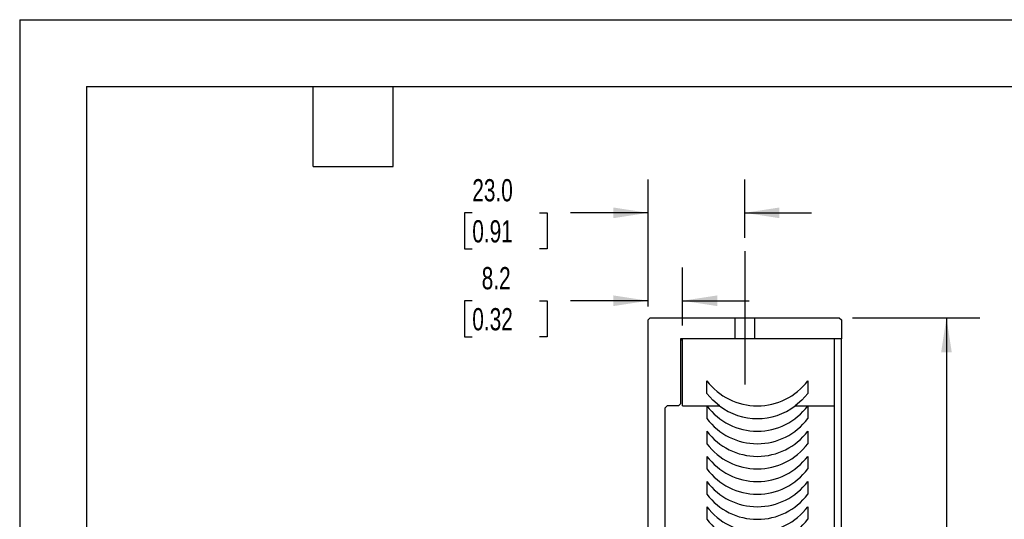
# Model space of a CAD drawing. Header units: millimetres. Extents: x 0 to 699, y 0 to 540.
# Tile 14 of 32: x 0 to 234, y 421 to 540. Entities that reach past the tile are written whole.
import ezdxf

# ---------------------------------------------------------------- set-up
doc = ezdxf.new("R2010")
doc.units = ezdxf.units.MM
doc.header["$LTSCALE"] = 2.5
doc.linetypes.add('CENTERX2', pattern=[20.32, 12.7, -2.54, 2.54, -2.54])
doc.layers.add('CENTER', color=40, linetype='CENTERX2')
doc.layers.add('DIMENSIONS', color=140, linetype='Continuous', lineweight=25)
doc.layers.add('TEXT', color=140, linetype='Continuous', lineweight=25)
doc.styles.add('SLDTEXTSTYLE0', font='TXT', dxfattribs={"width": 0.7})
doc.dimstyles.new('SLDDIMSTYLE0', dxfattribs={"dimtxt": 5.39502, "dimasz": 8.255, "dimexe": 0, "dimexo": 0.0625, "dimgap": 1.348755, "dimtad": 0, "dimtih": 1, "dimtoh": 1, "dimrnd": 1e-09, "dimzin": 4, "dimdsep": 46, "dimtxsty": 'SLDTEXTSTYLE0', "dimsah": 1, "dimcen": 0.09, "dimadec": 0, "dimazin": 1, "dimtfac": 1, "dimtofl": 0, "dimtmove": 0, "dimatfit": 3, "dimfxl": 0, "dimfrac": 2, "dimtolj": 1, "dimtzin": 12, "dimarcsym": 0})
doc.dimstyles.new('SLDDIMSTYLE1', dxfattribs={"dimtxt": 5.39502, "dimasz": 8.255, "dimexe": 0, "dimexo": 0.0625, "dimgap": 1.348755, "dimtad": 0, "dimtih": 1, "dimtoh": 1, "dimrnd": 1e-09, "dimzin": 4, "dimdsep": 46, "dimtxsty": 'SLDTEXTSTYLE0', "dimsah": 1, "dimcen": 0.09, "dimadec": 0, "dimazin": 1, "dimtfac": 1, "dimtmove": 0, "dimatfit": 0, "dimfxl": 0, "dimfrac": 2, "dimtolj": 1, "dimtzin": 12, "dimarcsym": 0})
doc.dimstyles.new('SLDDIMSTYLE3', dxfattribs={"dimtxt": 5.39502, "dimasz": 8.255, "dimexe": 0, "dimexo": 0.0625, "dimgap": 1.348755, "dimtad": 0, "dimtih": 1, "dimtoh": 1, "dimrnd": 1e-09, "dimzin": 12, "dimdsep": 46, "dimtxsty": 'SLDTEXTSTYLE0', "dimsah": 1, "dimcen": 0.09, "dimadec": 0, "dimazin": 3, "dimtfac": 1, "dimtmove": 0, "dimatfit": 0, "dimfxl": 0, "dimfrac": 2, "dimtolj": 1, "dimtzin": 12, "dimarcsym": 0})

# ---------------------------------------------------------------- blocks, each defined once
blk = doc.blocks.new('_D_14')
at = {"layer": 'DIMENSIONS'}
for p, q in [((198.23, 468.75), (228.5, 468.75)), ((220.56, 468.75), (220.56, 405.51)), ((212.54, 395.73), (210.73, 395.73)), ((210.73, 395.73), (210.73, 387.16)), ((228.57, 395.73), (230.39, 395.73)), ((230.39, 395.73), (230.39, 387.16)), ((210.73, 387.16), (212.54, 387.16)), ((230.39, 387.16), (228.57, 387.16)), ((220.56, 322.71), (220.56, 385.95)), ((168.05, 322.71), (228.5, 322.71))]:
    blk.add_line(p, q, dxfattribs=at)
for points in [[(220.56, 468.75), (219.29, 460.5), (221.83, 460.5)], [(220.56, 322.71), (221.83, 330.96), (219.29, 330.96)]]:
    blk.add_solid(points, dxfattribs=at)
at = {"layer": 'DIMENSIONS', "char_height": 5.292, "attachment_point": 1, "style": 'SLDTEXTSTYLE0'}
for s, insert in [('146.0', (210.3, 403.76)), ('5.75', (212.54, 393.98))]:
    blk.add_mtext(s, dxfattribs=dict(at, insert=insert))
blk = doc.blocks.new('_D_15')
at = {"layer": 'DIMENSIONS'}
for p, q in [((149.56, 471.43), (149.56, 501.69)), ((172.56, 487.8), (172.56, 501.69)), ((107.72, 493.75), (105.9, 493.75)), ((105.9, 493.75), (105.9, 485.18)), ((123.75, 493.75), (125.56, 493.75)), ((125.56, 493.75), (125.56, 485.18)), ((149.56, 493.75), (131.06, 493.75)), ((172.56, 493.75), (188.43, 493.75)), ((105.9, 485.18), (107.72, 485.18)), ((125.56, 485.18), (123.75, 485.18))]:
    blk.add_line(p, q, dxfattribs=at)
for points in [[(149.56, 493.75), (141.3, 495.02), (141.3, 492.48)], [(172.56, 493.75), (180.81, 492.48), (180.81, 495.02)]]:
    blk.add_solid(points, dxfattribs=at)
at = {"layer": 'DIMENSIONS', "char_height": 5.292, "attachment_point": 1, "style": 'SLDTEXTSTYLE0'}
for s, insert in [('23.0', (107.72, 501.78)), ('0.91', (107.72, 492))]:
    blk.add_mtext(s, dxfattribs=dict(at, insert=insert))
blk = doc.blocks.new('_D_17')
at = {"layer": 'DIMENSIONS'}
for p, q in [((149.56, 471.43), (149.56, 480.75)), ((157.76, 466.93), (157.76, 480.75)), ((107.72, 472.81), (105.9, 472.81)), ((105.9, 472.81), (105.9, 464.24)), ((123.75, 472.81), (125.56, 472.81)), ((125.56, 472.81), (125.56, 464.24)), ((149.56, 472.81), (131.06, 472.81)), ((157.76, 472.81), (173.63, 472.81)), ((105.9, 464.24), (107.72, 464.24)), ((125.56, 464.24), (123.75, 464.24))]:
    blk.add_line(p, q, dxfattribs=at)
for points in [[(149.56, 472.81), (141.3, 474.08), (141.3, 471.54)], [(157.76, 472.81), (166.01, 471.54), (166.01, 474.08)]]:
    blk.add_solid(points, dxfattribs=at)
at = {"layer": 'DIMENSIONS', "char_height": 5.292, "attachment_point": 1, "style": 'SLDTEXTSTYLE0'}
for s, insert in [('8.2', (109.96, 480.84)), ('0.32', (107.72, 471.06))]:
    blk.add_mtext(s, dxfattribs=dict(at, insert=insert))

msp = doc.modelspace()

# ---------------------------------------------------------------- linework, layer by layer
at = {"color": 7, "linetype": 'Continuous'}
for q in [(0.006, 0.007), (698.506, 539.757)]:
    msp.add_line((0.006, 539.757), q, dxfattribs=at)
for p, q in [((149.556, 468.252), (150.056, 468.752)), ((150.056, 468.752), (170.206, 468.752)), ((170.206, 468.752), (170.206, 463.752)), ((170.206, 468.752), (172.556, 468.752)), ((172.556, 468.752), (172.556, 463.752)), ((172.556, 468.752), (174.906, 468.752)), ((174.906, 468.752), (174.906, 463.752)), ((174.906, 468.752), (195.056, 468.752)), ((195.056, 468.752), (195.556, 468.252)), ((149.556, 339.252), (149.556, 468.252)), ((195.556, 468.252), (195.556, 463.752)), ((170.206, 463.752), (157.256, 463.752)), ((157.256, 463.752), (157.256, 448.252)), ((157.256, 463.252), (157.756, 463.752)), ((157.756, 447.752), (157.756, 463.752)), ((172.556, 463.752), (170.206, 463.752)), ((174.906, 463.752), (172.556, 463.752)), ((195.556, 463.752), (174.906, 463.752)), ((193.856, 463.752), (193.856, 447.752)), ((195.556, 340.452), (195.556, 463.752)), ((163.556, 450.752), (163.556, 453.752)), ((187.556, 453.752), (187.556, 450.752)), ((154.056, 447.752), (153.556, 447.252)), ((156.756, 447.752), (154.056, 447.752)), ((154.756, 447.752), (154.056, 447.752)), ((157.256, 448.252), (156.756, 447.752)), ((157.756, 447.752), (163.556, 447.752)), ((163.556, 447.752), (163.556, 444.752)), ((163.556, 447.752), (166.556, 447.752)), ((184.556, 447.752), (187.556, 447.752)), ((187.556, 447.752), (187.556, 444.752)), ((187.556, 447.752), (193.856, 447.752)), ((193.856, 447.752), (193.856, 339.702)), ((153.556, 447.252), (153.556, 338.752)), ((163.556, 441.752), (163.556, 438.752)), ((187.556, 441.752), (187.556, 438.752)), ((163.556, 435.752), (163.556, 432.752)), ((187.556, 435.752), (187.556, 432.752)), ((163.556, 429.752), (163.556, 426.752)), ((187.556, 429.752), (187.556, 426.752)), ((163.556, 423.752), (163.556, 420.752)), ((187.556, 423.752), (187.556, 420.752))]:
    msp.add_line(p, q)
at = {"flags": 128}
for points in [[(166.556, 447.752), (164.949, 449.145), (163.556, 450.752)], [(187.556, 450.752), (186.163, 449.145), (184.556, 447.752)]]:
    msp.add_lwpolyline(points, dxfattribs=at)
for centre, start, end in [((175.556, 462.752), 216.8699, 323.1301), ((175.556, 456.752), 216.86996, 323.13004), ((175.556, 459.752), 233.13023, 306.86977), ((175.556, 453.752), 216.8699, 323.1301), ((175.556, 450.752), 216.8699, 323.1301), ((175.556, 447.752), 216.8699, 323.1301), ((175.556, 444.752), 216.8699, 323.1301), ((175.556, 441.752), 216.8699, 323.1301), ((175.556, 438.752), 216.8699, 323.1301), ((175.556, 435.752), 216.8699, 323.1301), ((175.556, 432.752), 216.8699, 323.1301), ((175.556, 429.752), 216.8699, 323.1301)]:
    msp.add_arc(centre, 15, start, end)
at = {"layer": 'CENTER'}
msp.add_line((172.556, 484.627), (172.556, 447.877), dxfattribs=at)
at = {"layer": 'TEXT'}
for p, q in [((15.875, 523.875), (682.625, 523.875)), ((15.875, 523.875), (15.875, 15.875)), ((69.85, 504.825), (69.85, 523.875)), ((88.9, 504.825), (88.9, 523.875)), ((69.85, 504.825), (88.9, 504.825))]:
    msp.add_line(p, q, dxfattribs=at)

# ---------------------------------------------------------------- dimensions: what is measured, and where the dimension line sits
at = {"layer": 'DIMENSIONS'}
for base, p1, p2, dimstyle, picture, middle in [((172.556, 493.752), (149.556, 468.252), (172.556, 484.627), 'SLDDIMSTYLE1', '_D_15', (115.732, 493.752)), ((149.556, 472.812), (157.756, 463.752), (149.556, 468.252), 'SLDDIMSTYLE3', '_D_17', (115.732, 472.812))]:
    dim = msp.add_linear_dim(base=base, p1=p1, p2=p2, dimstyle=dimstyle, dxfattribs=at)
    dim.commit()
    dim.dimension.update_dxf_attribs({"geometry": picture, "text_midpoint": middle, "dimtype": 160})
dim = msp.add_linear_dim(base=(220.5576, 468.7524), p1=(164.8724, 322.7073), p2=(195.0563, 468.7524), angle=90, dimstyle='SLDDIMSTYLE0', dxfattribs=at)
dim.commit()
dim.dimension.update_dxf_attribs({"geometry": '_D_14', "text_midpoint": (220.5576, 395.7299), "dimtype": 160})

doc.saveas('drawing.dxf')
